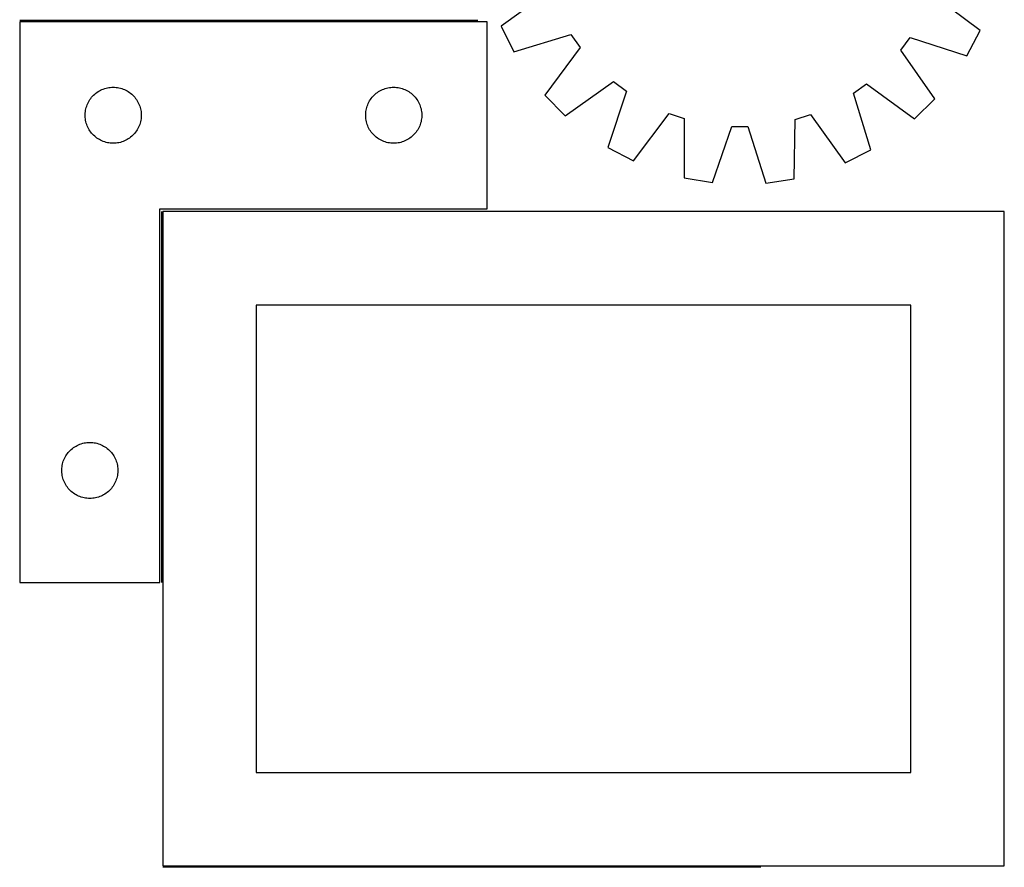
# Model space of a CAD drawing. Header units: millimetres. Extents: x 7 to 1493, y 7 to 2993.
# Tile 12 of 13: x 967 to 1493, y 1991 to 2445. Entities that reach past the tile are written whole.
import ezdxf

# ---------------------------------------------------------------- set-up
doc = ezdxf.new("R2010")
doc.units = ezdxf.units.MM
doc.layers.add('COMMON', color=5, linetype='CONTINUOUS', true_color=0x0000ff)
doc.layers.add('CUT', color=7, linetype='CONTINUOUS', true_color=0x000000)

msp = doc.modelspace()

# ---------------------------------------------------------------- linework, layer by layer
at = {"layer": 'COMMON'}
for p, q in [((1211.534425, 2444.508813), (966.622717, 2444.508813)), ((1042.372717, 2342.185195), (1042.372717, 2143.758812)), ((1363.008838, 1991.435195), (1043.122718, 1991.435195))]:
    msp.add_line(p, q, dxfattribs=at)
at = {"layer": 'CUT'}
for p, q in [((1249.820568, 2460.011314), (1224.057247, 2441.431055)), ((1480.136813, 2439.118796), (1454.713204, 2458.161245)), ((966.622717, 2443.758812), (966.622717, 2143.758812)), ((1216.622717, 2443.758812), (966.622717, 2443.758812)), ((1216.622717, 2343.758812), (1216.622717, 2443.758812)), ((1224.057247, 2441.431055), (1230.918302, 2427.659473)), ((1473.028196, 2425.473353), (1480.136813, 2439.118796)), ((1230.918302, 2427.659473), (1261.26759, 2437.034734)), ((1261.26759, 2437.034734), (1266.244624, 2430.052722)), ((1437.75085, 2428.504114), (1442.853151, 2435.395116)), ((1442.853151, 2435.395116), (1473.028196, 2425.473353)), ((1266.244624, 2430.052722), (1247.483865, 2404.420541)), ((1456.045699, 2402.537342), (1437.75085, 2428.504114)), ((1258.26477, 2393.443172), (1284.231542, 2411.73802)), ((1284.231542, 2411.73802), (1291.122544, 2406.63572)), ((1007.931401, 2405.984237), (1008.572274, 2406.415445)), ((1008.572274, 2406.415445), (1009.234496, 2406.813091)), ((1009.234496, 2406.813091), (1009.91631, 2407.176118)), ((1009.91631, 2407.176118), (1010.615909, 2407.503565)), ((1010.615909, 2407.503565), (1011.331436, 2407.794564)), ((1011.331436, 2407.794564), (1012.060995, 2408.048343)), ((1012.060995, 2408.048343), (1012.802651, 2408.264228)), ((1012.802651, 2408.264228), (1013.554436, 2408.441647)), ((1013.554436, 2408.441647), (1014.314359, 2408.58013)), ((1014.314359, 2408.58013), (1015.080402, 2408.67931)), ((1015.080402, 2408.67931), (1015.850536, 2408.738923)), ((1015.850536, 2408.738923), (1016.622717, 2408.758812)), ((1016.622717, 2408.758812), (1017.394899, 2408.738923)), ((1017.394899, 2408.738923), (1018.165032, 2408.67931)), ((1018.165032, 2408.67931), (1018.931076, 2408.58013)), ((1018.931076, 2408.58013), (1019.690998, 2408.441647)), ((1019.690998, 2408.441647), (1020.442784, 2408.264228)), ((1020.442784, 2408.264228), (1021.18444, 2408.048343)), ((1021.18444, 2408.048343), (1021.913999, 2407.794564)), ((1021.913999, 2407.794564), (1022.629526, 2407.503565)), ((1022.629526, 2407.503565), (1023.329124, 2407.176118)), ((1023.329124, 2407.176118), (1024.010938, 2406.813091)), ((1024.010938, 2406.813091), (1024.67316, 2406.415445)), ((1024.67316, 2406.415445), (1025.314034, 2405.984237)), ((1157.931401, 2405.984237), (1158.572274, 2406.415445)), ((1158.572274, 2406.415445), (1159.234496, 2406.813091)), ((1159.234496, 2406.813091), (1159.91631, 2407.176118)), ((1159.91631, 2407.176118), (1160.615909, 2407.503565)), ((1160.615909, 2407.503565), (1161.331436, 2407.794564)), ((1161.331436, 2407.794564), (1162.060995, 2408.048343)), ((1162.060995, 2408.048343), (1162.802651, 2408.264228)), ((1162.802651, 2408.264228), (1163.554436, 2408.441647)), ((1163.554436, 2408.441647), (1164.314359, 2408.58013)), ((1164.314359, 2408.58013), (1165.080402, 2408.67931)), ((1165.080402, 2408.67931), (1165.850536, 2408.738923)), ((1165.850536, 2408.738923), (1166.622717, 2408.758812)), ((1166.622717, 2408.758812), (1167.394899, 2408.738923)), ((1167.394899, 2408.738923), (1168.165032, 2408.67931)), ((1168.165032, 2408.67931), (1168.931076, 2408.58013)), ((1168.931076, 2408.58013), (1169.690998, 2408.441647)), ((1169.690998, 2408.441647), (1170.442784, 2408.264228)), ((1170.442784, 2408.264228), (1171.18444, 2408.048343)), ((1171.18444, 2408.048343), (1171.913999, 2407.794564)), ((1171.913999, 2407.794564), (1172.629526, 2407.503565)), ((1172.629526, 2407.503565), (1173.329124, 2407.176118)), ((1173.329124, 2407.176118), (1174.010938, 2406.813091)), ((1174.010938, 2406.813091), (1174.67316, 2406.415445)), ((1174.67316, 2406.415445), (1175.314034, 2405.984237)), ((1291.122544, 2406.63572), (1281.200781, 2376.460674)), ((1412.454136, 2405.540162), (1419.436149, 2410.517196)), ((1419.436149, 2410.517196), (1445.068329, 2391.756437)), ((1003.382535, 2400.808463), (1003.762998, 2401.480704)), ((1003.762998, 2401.480704), (1004.177562, 2402.132468)), ((1004.177562, 2402.132468), (1004.625129, 2402.762026)), ((1004.625129, 2402.762026), (1005.104511, 2403.36771)), ((1005.104511, 2403.36771), (1005.614437, 2403.947912)), ((1005.614437, 2403.947912), (1006.153555, 2404.501095)), ((1006.153555, 2404.501095), (1006.720436, 2405.025791)), ((1006.720436, 2405.025791), (1007.313575, 2405.520609)), ((1007.313575, 2405.520609), (1007.931401, 2405.984237)), ((1025.314034, 2405.984237), (1025.93186, 2405.520609)), ((1025.93186, 2405.520609), (1026.524999, 2405.025791)), ((1026.524999, 2405.025791), (1027.09188, 2404.501095)), ((1027.09188, 2404.501095), (1027.630998, 2403.947912)), ((1027.630998, 2403.947912), (1028.140924, 2403.36771)), ((1028.140924, 2403.36771), (1028.620306, 2402.762026)), ((1028.620306, 2402.762026), (1029.067873, 2402.132468)), ((1029.067873, 2402.132468), (1029.482437, 2401.480704)), ((1029.482437, 2401.480704), (1029.862899, 2400.808463)), ((1153.382535, 2400.808463), (1153.762998, 2401.480704)), ((1153.762998, 2401.480704), (1154.177562, 2402.132468)), ((1154.177562, 2402.132468), (1154.625129, 2402.762026)), ((1154.625129, 2402.762026), (1155.104511, 2403.36771)), ((1155.104511, 2403.36771), (1155.614437, 2403.947912)), ((1155.614437, 2403.947912), (1156.153555, 2404.501095)), ((1156.153555, 2404.501095), (1156.720436, 2405.025791)), ((1156.720436, 2405.025791), (1157.313575, 2405.520609)), ((1157.313575, 2405.520609), (1157.931401, 2405.984237)), ((1175.314034, 2405.984237), (1175.93186, 2405.520609)), ((1175.93186, 2405.520609), (1176.524999, 2405.025791)), ((1176.524999, 2405.025791), (1177.09188, 2404.501095)), ((1177.09188, 2404.501095), (1177.630998, 2403.947912)), ((1177.630998, 2403.947912), (1178.140924, 2403.36771)), ((1178.140924, 2403.36771), (1178.620306, 2402.762026)), ((1178.620306, 2402.762026), (1179.067873, 2402.132468)), ((1179.067873, 2402.132468), (1179.482437, 2401.480704)), ((1179.482437, 2401.480704), (1179.862899, 2400.808463)), ((1247.483865, 2404.420541), (1258.26477, 2393.443172)), ((1421.829397, 2375.190875), (1412.454136, 2405.540162)), ((1445.068329, 2391.756437), (1456.045699, 2402.537342)), ((1001.667454, 2394.916444), (1001.746877, 2395.684787)), ((1001.746877, 2395.684787), (1001.865748, 2396.448023)), ((1001.865748, 2396.448023), (1002.023752, 2397.204128)), ((1002.023752, 2397.204128), (1002.220469, 2397.951096)), ((1002.220469, 2397.951096), (1002.455379, 2398.686948)), ((1002.455379, 2398.686948), (1002.727858, 2399.40973)), ((1002.727858, 2399.40973), (1003.037183, 2400.117528)), ((1003.037183, 2400.117528), (1003.382535, 2400.808463)), ((1029.862899, 2400.808463), (1030.208251, 2400.117528)), ((1030.208251, 2400.117528), (1030.517577, 2399.40973)), ((1030.517577, 2399.40973), (1030.790056, 2398.686948)), ((1030.790056, 2398.686948), (1031.024965, 2397.951096)), ((1031.024965, 2397.951096), (1031.221683, 2397.204128)), ((1031.221683, 2397.204128), (1031.379687, 2396.448023)), ((1031.379687, 2396.448023), (1031.498557, 2395.684787)), ((1031.498557, 2395.684787), (1031.57798, 2394.916444)), ((1151.667454, 2394.916444), (1151.746877, 2395.684787)), ((1151.746877, 2395.684787), (1151.865748, 2396.448023)), ((1151.865748, 2396.448023), (1152.023752, 2397.204128)), ((1152.023752, 2397.204128), (1152.220469, 2397.951096)), ((1152.220469, 2397.951096), (1152.455379, 2398.686948)), ((1152.455379, 2398.686948), (1152.727858, 2399.40973)), ((1152.727858, 2399.40973), (1153.037183, 2400.117528)), ((1153.037183, 2400.117528), (1153.382535, 2400.808463)), ((1179.862899, 2400.808463), (1180.208251, 2400.117528)), ((1180.208251, 2400.117528), (1180.517577, 2399.40973)), ((1180.517577, 2399.40973), (1180.790056, 2398.686948)), ((1180.790056, 2398.686948), (1181.024965, 2397.951096)), ((1181.024965, 2397.951096), (1181.221683, 2397.204128)), ((1181.221683, 2397.204128), (1181.379687, 2396.448023)), ((1181.379687, 2396.448023), (1181.498557, 2395.684787)), ((1181.498557, 2395.684787), (1181.57798, 2394.916444)), ((1001.62769, 2394.145031), (1001.667454, 2394.916444)), ((1001.62769, 2393.372593), (1001.62769, 2394.145031)), ((1001.667454, 2392.60118), (1001.62769, 2393.372593)), ((1001.746877, 2391.832837), (1001.667454, 2392.60118)), ((1001.865748, 2391.069601), (1001.746877, 2391.832837)), ((1002.023752, 2390.313496), (1001.865748, 2391.069601)), ((1002.220469, 2389.566527), (1002.023752, 2390.313496)), ((1031.221683, 2390.313496), (1031.024965, 2389.566527)), ((1031.379687, 2391.069601), (1031.221683, 2390.313496)), ((1031.498557, 2391.832837), (1031.379687, 2391.069601)), ((1031.57798, 2392.60118), (1031.498557, 2391.832837)), ((1031.57798, 2394.916444), (1031.617744, 2394.145031)), ((1031.617744, 2393.372593), (1031.57798, 2392.60118)), ((1031.617744, 2394.145031), (1031.617744, 2393.372593)), ((1151.62769, 2394.145031), (1151.667454, 2394.916444)), ((1151.62769, 2393.372593), (1151.62769, 2394.145031)), ((1151.667454, 2392.60118), (1151.62769, 2393.372593)), ((1151.746877, 2391.832837), (1151.667454, 2392.60118)), ((1151.865748, 2391.069601), (1151.746877, 2391.832837)), ((1152.023752, 2390.313496), (1151.865748, 2391.069601)), ((1152.220469, 2389.566527), (1152.023752, 2390.313496)), ((1181.221683, 2390.313496), (1181.024965, 2389.566527)), ((1181.379687, 2391.069601), (1181.221683, 2390.313496)), ((1181.498557, 2391.832837), (1181.379687, 2391.069601)), ((1181.57798, 2392.60118), (1181.498557, 2391.832837)), ((1181.57798, 2394.916444), (1181.617744, 2394.145031)), ((1181.617744, 2393.372593), (1181.57798, 2392.60118)), ((1181.617744, 2394.145031), (1181.617744, 2393.372593)), ((1294.846224, 2369.352058), (1313.888673, 2394.775667)), ((1313.888673, 2394.775667), (1322.019102, 2392.052528)), ((1322.019102, 2392.052528), (1321.907547, 2360.288361)), ((1380.837238, 2359.756258), (1381.29928, 2391.51726)), ((1381.29928, 2391.51726), (1389.477557, 2394.09314)), ((1389.477557, 2394.09314), (1408.057816, 2368.329819)), ((1002.455379, 2388.830676), (1002.220469, 2389.566527)), ((1002.727858, 2388.107894), (1002.455379, 2388.830676)), ((1003.037183, 2387.400096), (1002.727858, 2388.107894)), ((1003.382535, 2386.709161), (1003.037183, 2387.400096)), ((1003.762998, 2386.03692), (1003.382535, 2386.709161)), ((1004.177562, 2385.385156), (1003.762998, 2386.03692)), ((1004.625129, 2384.755598), (1004.177562, 2385.385156)), ((1029.067873, 2385.385156), (1028.620306, 2384.755598)), ((1029.482437, 2386.03692), (1029.067873, 2385.385156)), ((1029.862899, 2386.709161), (1029.482437, 2386.03692)), ((1030.208251, 2387.400096), (1029.862899, 2386.709161)), ((1030.517577, 2388.107894), (1030.208251, 2387.400096)), ((1030.790056, 2388.830676), (1030.517577, 2388.107894)), ((1031.024965, 2389.566527), (1030.790056, 2388.830676)), ((1152.455379, 2388.830676), (1152.220469, 2389.566527)), ((1152.727858, 2388.107894), (1152.455379, 2388.830676)), ((1153.037183, 2387.400096), (1152.727858, 2388.107894)), ((1153.382535, 2386.709161), (1153.037183, 2387.400096)), ((1153.762998, 2386.03692), (1153.382535, 2386.709161)), ((1154.177562, 2385.385156), (1153.762998, 2386.03692)), ((1154.625129, 2384.755598), (1154.177562, 2385.385156)), ((1179.067873, 2385.385156), (1178.620306, 2384.755598)), ((1179.482437, 2386.03692), (1179.067873, 2385.385156)), ((1179.862899, 2386.709161), (1179.482437, 2386.03692)), ((1180.208251, 2387.400096), (1179.862899, 2386.709161)), ((1180.517577, 2388.107894), (1180.208251, 2387.400096)), ((1180.790056, 2388.830676), (1180.517577, 2388.107894)), ((1181.024965, 2389.566527), (1180.790056, 2388.830676)), ((1337.081818, 2357.744339), (1347.335936, 2387.808068)), ((1347.335936, 2387.808068), (1355.90993, 2387.730649)), ((1355.90993, 2387.730649), (1365.619502, 2357.486659)), ((1005.104511, 2384.149914), (1004.625129, 2384.755598)), ((1005.614437, 2383.569712), (1005.104511, 2384.149914)), ((1006.153555, 2383.016529), (1005.614437, 2383.569712)), ((1006.720436, 2382.491833), (1006.153555, 2383.016529)), ((1007.313575, 2381.997015), (1006.720436, 2382.491833)), ((1007.931401, 2381.533387), (1007.313575, 2381.997015)), ((1008.572274, 2381.102179), (1007.931401, 2381.533387)), ((1009.234496, 2380.704533), (1008.572274, 2381.102179)), ((1009.91631, 2380.341506), (1009.234496, 2380.704533)), ((1010.615909, 2380.014058), (1009.91631, 2380.341506)), ((1011.331436, 2379.72306), (1010.615909, 2380.014058)), ((1022.629526, 2380.014058), (1021.913999, 2379.72306)), ((1023.329124, 2380.341506), (1022.629526, 2380.014058)), ((1024.010938, 2380.704533), (1023.329124, 2380.341506)), ((1024.67316, 2381.102179), (1024.010938, 2380.704533)), ((1025.314034, 2381.533387), (1024.67316, 2381.102179)), ((1025.93186, 2381.997015), (1025.314034, 2381.533387)), ((1026.524999, 2382.491833), (1025.93186, 2381.997015)), ((1027.09188, 2383.016529), (1026.524999, 2382.491833)), ((1027.630998, 2383.569712), (1027.09188, 2383.016529)), ((1028.140924, 2384.149914), (1027.630998, 2383.569712)), ((1028.620306, 2384.755598), (1028.140924, 2384.149914)), ((1155.104511, 2384.149914), (1154.625129, 2384.755598)), ((1155.614437, 2383.569712), (1155.104511, 2384.149914)), ((1156.153555, 2383.016529), (1155.614437, 2383.569712)), ((1156.720436, 2382.491833), (1156.153555, 2383.016529)), ((1157.313575, 2381.997015), (1156.720436, 2382.491833)), ((1157.931401, 2381.533387), (1157.313575, 2381.997015)), ((1158.572274, 2381.102179), (1157.931401, 2381.533387)), ((1159.234496, 2380.704533), (1158.572274, 2381.102179)), ((1159.91631, 2380.341506), (1159.234496, 2380.704533)), ((1160.615909, 2380.014058), (1159.91631, 2380.341506)), ((1161.331436, 2379.72306), (1160.615909, 2380.014058)), ((1172.629526, 2380.014058), (1171.913999, 2379.72306)), ((1173.329124, 2380.341506), (1172.629526, 2380.014058)), ((1174.010938, 2380.704533), (1173.329124, 2380.341506)), ((1174.67316, 2381.102179), (1174.010938, 2380.704533)), ((1175.314034, 2381.533387), (1174.67316, 2381.102179)), ((1175.93186, 2381.997015), (1175.314034, 2381.533387)), ((1176.524999, 2382.491833), (1175.93186, 2381.997015)), ((1177.09188, 2383.016529), (1176.524999, 2382.491833)), ((1177.630998, 2383.569712), (1177.09188, 2383.016529)), ((1178.140924, 2384.149914), (1177.630998, 2383.569712)), ((1178.620306, 2384.755598), (1178.140924, 2384.149914)), ((1012.060995, 2379.469281), (1011.331436, 2379.72306)), ((1012.802651, 2379.253396), (1012.060995, 2379.469281)), ((1013.554436, 2379.075977), (1012.802651, 2379.253396)), ((1014.314359, 2378.937493), (1013.554436, 2379.075977)), ((1015.080402, 2378.838314), (1014.314359, 2378.937493)), ((1015.850536, 2378.778701), (1015.080402, 2378.838314)), ((1016.622717, 2378.758812), (1015.850536, 2378.778701)), ((1017.394899, 2378.778701), (1016.622717, 2378.758812)), ((1018.165032, 2378.838314), (1017.394899, 2378.778701)), ((1018.931076, 2378.937493), (1018.165032, 2378.838314)), ((1019.690998, 2379.075977), (1018.931076, 2378.937493)), ((1020.442784, 2379.253396), (1019.690998, 2379.075977)), ((1021.18444, 2379.469281), (1020.442784, 2379.253396)), ((1021.913999, 2379.72306), (1021.18444, 2379.469281)), ((1162.060995, 2379.469281), (1161.331436, 2379.72306)), ((1162.802651, 2379.253396), (1162.060995, 2379.469281)), ((1163.554436, 2379.075977), (1162.802651, 2379.253396)), ((1164.314359, 2378.937493), (1163.554436, 2379.075977)), ((1165.080402, 2378.838314), (1164.314359, 2378.937493)), ((1165.850536, 2378.778701), (1165.080402, 2378.838314)), ((1166.622717, 2378.758812), (1165.850536, 2378.778701)), ((1167.394899, 2378.778701), (1166.622717, 2378.758812)), ((1168.165032, 2378.838314), (1167.394899, 2378.778701)), ((1168.931076, 2378.937493), (1168.165032, 2378.838314)), ((1169.690998, 2379.075977), (1168.931076, 2378.937493)), ((1170.442784, 2379.253396), (1169.690998, 2379.075977)), ((1171.18444, 2379.469281), (1170.442784, 2379.253396)), ((1171.913999, 2379.72306), (1171.18444, 2379.469281)), ((1281.200781, 2376.460674), (1294.846224, 2369.352058)), ((1408.057816, 2368.329819), (1421.829397, 2375.190875)), ((1321.907547, 2360.288361), (1337.081818, 2357.744339)), ((1365.619502, 2357.486659), (1380.837238, 2359.756258)), ((1041.622717, 2143.758812), (1041.622717, 2343.758812)), ((1041.622717, 2343.758812), (1216.622717, 2343.758812)), ((1493.122718, 2342.185195), (1043.122718, 2342.185195)), ((1043.122718, 2342.185195), (1043.122718, 1992.185195)), ((1493.122718, 1992.185195), (1493.122718, 2342.185195)), ((1443.122718, 2292.185195), (1093.122718, 2292.185195)), ((1093.122718, 2292.185195), (1093.122718, 2042.185195)), ((1443.122718, 2042.185195), (1443.122718, 2292.185195)), ((996.072274, 2216.415445), (996.734496, 2216.813091)), ((996.734496, 2216.813091), (997.41631, 2217.176118)), ((997.41631, 2217.176118), (998.115909, 2217.503565)), ((998.115909, 2217.503565), (998.831436, 2217.794564)), ((998.831436, 2217.794564), (999.560995, 2218.048343)), ((999.560995, 2218.048343), (1000.302651, 2218.264228)), ((1000.302651, 2218.264228), (1001.054436, 2218.441647)), ((1001.054436, 2218.441647), (1001.814359, 2218.58013)), ((1001.814359, 2218.58013), (1002.580402, 2218.67931)), ((1002.580402, 2218.67931), (1003.350536, 2218.738923)), ((1003.350536, 2218.738923), (1004.122717, 2218.758812)), ((1004.122717, 2218.758812), (1004.894899, 2218.738923)), ((1004.894899, 2218.738923), (1005.665032, 2218.67931)), ((1005.665032, 2218.67931), (1006.431076, 2218.58013)), ((1006.431076, 2218.58013), (1007.190998, 2218.441647)), ((1007.190998, 2218.441647), (1007.942784, 2218.264228)), ((1007.942784, 2218.264228), (1008.68444, 2218.048343)), ((1008.68444, 2218.048343), (1009.413999, 2217.794564)), ((1009.413999, 2217.794564), (1010.129526, 2217.503565)), ((1010.129526, 2217.503565), (1010.829124, 2217.176118)), ((1010.829124, 2217.176118), (1011.510938, 2216.813091)), ((1011.510938, 2216.813091), (1012.17316, 2216.415445)), ((990.882535, 2210.808463), (991.262998, 2211.480704)), ((991.262998, 2211.480704), (991.677562, 2212.132468)), ((991.677562, 2212.132468), (992.125129, 2212.762026)), ((992.125129, 2212.762026), (992.604511, 2213.36771)), ((992.604511, 2213.36771), (993.114437, 2213.947912)), ((993.114437, 2213.947912), (993.653555, 2214.501095)), ((993.653555, 2214.501095), (994.220436, 2215.025791)), ((994.220436, 2215.025791), (994.813575, 2215.520609)), ((994.813575, 2215.520609), (995.431401, 2215.984237)), ((995.431401, 2215.984237), (996.072274, 2216.415445)), ((1012.17316, 2216.415445), (1012.814034, 2215.984237)), ((1012.814034, 2215.984237), (1013.43186, 2215.520609)), ((1013.43186, 2215.520609), (1014.024999, 2215.025791)), ((1014.024999, 2215.025791), (1014.59188, 2214.501095)), ((1014.59188, 2214.501095), (1015.130998, 2213.947912)), ((1015.130998, 2213.947912), (1015.640924, 2213.36771)), ((1015.640924, 2213.36771), (1016.120306, 2212.762026)), ((1016.120306, 2212.762026), (1016.567873, 2212.132468)), ((1016.567873, 2212.132468), (1016.982437, 2211.480704)), ((1016.982437, 2211.480704), (1017.362899, 2210.808463)), ((989.246877, 2205.684787), (989.365748, 2206.448023)), ((989.365748, 2206.448023), (989.523752, 2207.204128)), ((989.523752, 2207.204128), (989.720469, 2207.951096)), ((989.720469, 2207.951096), (989.955379, 2208.686948)), ((989.955379, 2208.686948), (990.227858, 2209.40973)), ((990.227858, 2209.40973), (990.537183, 2210.117528)), ((990.537183, 2210.117528), (990.882535, 2210.808463)), ((1017.362899, 2210.808463), (1017.708251, 2210.117528)), ((1017.708251, 2210.117528), (1018.017577, 2209.40973)), ((1018.017577, 2209.40973), (1018.290056, 2208.686948)), ((1018.290056, 2208.686948), (1018.524965, 2207.951096)), ((1018.524965, 2207.951096), (1018.721683, 2207.204128)), ((1018.721683, 2207.204128), (1018.879687, 2206.448023)), ((1018.879687, 2206.448023), (1018.998557, 2205.684787)), ((989.12769, 2204.145031), (989.167454, 2204.916444)), ((989.12769, 2203.372593), (989.12769, 2204.145031)), ((989.167454, 2202.60118), (989.12769, 2203.372593)), ((989.167454, 2204.916444), (989.246877, 2205.684787)), ((989.246877, 2201.832837), (989.167454, 2202.60118)), ((989.365748, 2201.069601), (989.246877, 2201.832837)), ((989.523752, 2200.313496), (989.365748, 2201.069601)), ((1018.879687, 2201.069601), (1018.721683, 2200.313496)), ((1018.998557, 2201.832837), (1018.879687, 2201.069601)), ((1018.998557, 2205.684787), (1019.07798, 2204.916444)), ((1019.07798, 2202.60118), (1018.998557, 2201.832837)), ((1019.07798, 2204.916444), (1019.117744, 2204.145031)), ((1019.117744, 2203.372593), (1019.07798, 2202.60118)), ((1019.117744, 2204.145031), (1019.117744, 2203.372593)), ((989.720469, 2199.566527), (989.523752, 2200.313496)), ((989.955379, 2198.830676), (989.720469, 2199.566527)), ((990.227858, 2198.107894), (989.955379, 2198.830676)), ((990.537183, 2197.400096), (990.227858, 2198.107894)), ((990.882535, 2196.709161), (990.537183, 2197.400096)), ((991.262998, 2196.03692), (990.882535, 2196.709161)), ((991.677562, 2195.385156), (991.262998, 2196.03692)), ((1016.982437, 2196.03692), (1016.567873, 2195.385156)), ((1017.362899, 2196.709161), (1016.982437, 2196.03692)), ((1017.708251, 2197.400096), (1017.362899, 2196.709161)), ((1018.017577, 2198.107894), (1017.708251, 2197.400096)), ((1018.290056, 2198.830676), (1018.017577, 2198.107894)), ((1018.524965, 2199.566527), (1018.290056, 2198.830676)), ((1018.721683, 2200.313496), (1018.524965, 2199.566527)), ((992.125129, 2194.755598), (991.677562, 2195.385156)), ((992.604511, 2194.149914), (992.125129, 2194.755598)), ((993.114437, 2193.569712), (992.604511, 2194.149914)), ((993.653555, 2193.016529), (993.114437, 2193.569712)), ((994.220436, 2192.491833), (993.653555, 2193.016529)), ((994.813575, 2191.997015), (994.220436, 2192.491833)), ((995.431401, 2191.533387), (994.813575, 2191.997015)), ((996.072274, 2191.102179), (995.431401, 2191.533387)), ((996.734496, 2190.704533), (996.072274, 2191.102179)), ((997.41631, 2190.341506), (996.734496, 2190.704533)), ((998.115909, 2190.014058), (997.41631, 2190.341506)), ((1010.829124, 2190.341506), (1010.129526, 2190.014058)), ((1011.510938, 2190.704533), (1010.829124, 2190.341506)), ((1012.17316, 2191.102179), (1011.510938, 2190.704533)), ((1012.814034, 2191.533387), (1012.17316, 2191.102179)), ((1013.43186, 2191.997015), (1012.814034, 2191.533387)), ((1014.024999, 2192.491833), (1013.43186, 2191.997015)), ((1014.59188, 2193.016529), (1014.024999, 2192.491833)), ((1015.130998, 2193.569712), (1014.59188, 2193.016529)), ((1015.640924, 2194.149914), (1015.130998, 2193.569712)), ((1016.120306, 2194.755598), (1015.640924, 2194.149914)), ((1016.567873, 2195.385156), (1016.120306, 2194.755598)), ((998.831436, 2189.72306), (998.115909, 2190.014058)), ((999.560995, 2189.469281), (998.831436, 2189.72306)), ((1000.302651, 2189.253396), (999.560995, 2189.469281)), ((1001.054436, 2189.075977), (1000.302651, 2189.253396)), ((1001.814359, 2188.937493), (1001.054436, 2189.075977)), ((1002.580402, 2188.838314), (1001.814359, 2188.937493)), ((1003.350536, 2188.778701), (1002.580402, 2188.838314)), ((1004.122717, 2188.758812), (1003.350536, 2188.778701)), ((1004.894899, 2188.778701), (1004.122717, 2188.758812)), ((1005.665032, 2188.838314), (1004.894899, 2188.778701)), ((1006.431076, 2188.937493), (1005.665032, 2188.838314)), ((1007.190998, 2189.075977), (1006.431076, 2188.937493)), ((1007.942784, 2189.253396), (1007.190998, 2189.075977)), ((1008.68444, 2189.469281), (1007.942784, 2189.253396)), ((1009.413999, 2189.72306), (1008.68444, 2189.469281)), ((1010.129526, 2190.014058), (1009.413999, 2189.72306)), ((966.622717, 2143.758812), (1041.622717, 2143.758812)), ((1093.122718, 2042.185195), (1443.122718, 2042.185195)), ((1043.122718, 1992.185195), (1493.122718, 1992.185195))]:
    msp.add_line(p, q, dxfattribs=at)

doc.saveas('drawing.dxf')
